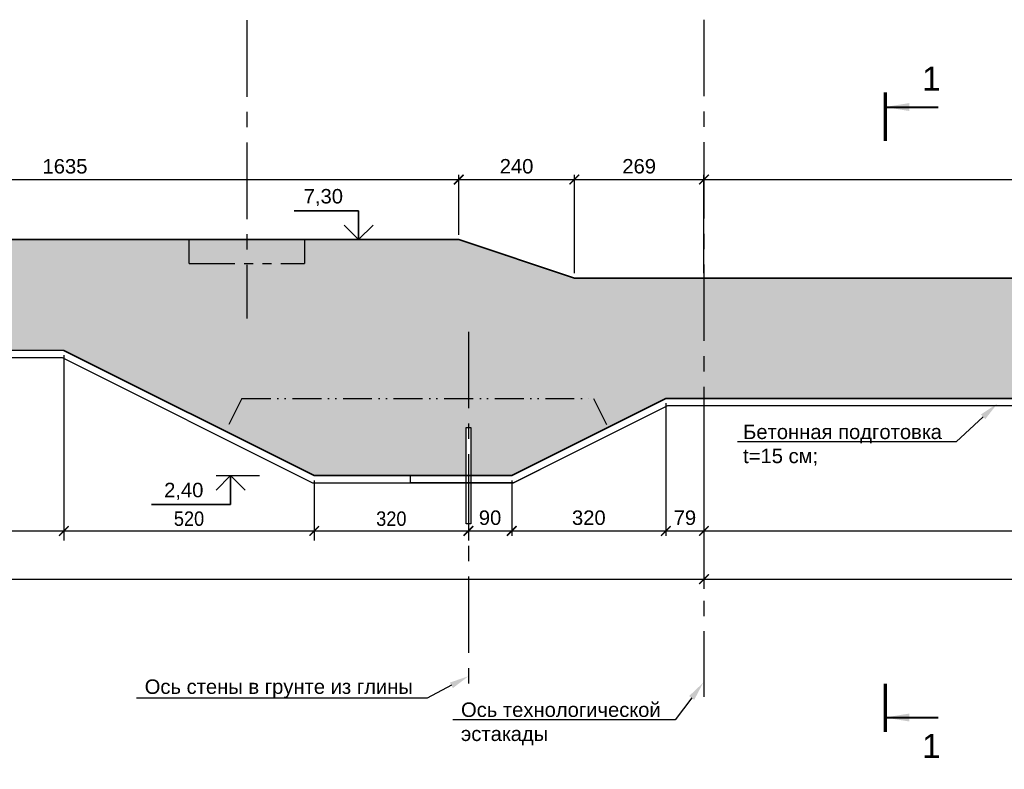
# Model space of a CAD drawing. Header units: millimetres. Extents: x 329474 to 722034, y 240588 to 423521.
# Tile 19 of 35: x 599714 to 620155, y 291094 to 306659. Entities that reach past the tile are written whole.
import ezdxf
from ezdxf import colors
from ezdxf.entities.mleader import LeaderData, LeaderLine
from ezdxf.enums import TextEntityAlignment as Align
from ezdxf.math import Vec2, Vec3

# ---------------------------------------------------------------- set-up
doc = ezdxf.new("R2010")
doc.units = ezdxf.units.MM
doc.header["$LTSCALE"] = 10
for name, pattern in [('ACAD_ISO12W100', [21, 12, -3, 0, -3, 0, -3]), ('CENTER', [50.8, 31.75, -6.35, 6.35, -6.35]), ('осевая', [50.8, 31.75, -6.35, 6.35, -6.35]), ('фантом', [63.5, 31.75, -6.35, 6.35, -6.35, 6.35, -6.35])]:
    doc.linetypes.add(name, pattern=pattern)
for name, color, linetype in [('00', 7, 'Continuous'), ('Оси', 1, 'осевая'), ('отметки', 7, 'Continuous'), ('Размеры', 7, 'Continuous'), ('Штриховка', 7, 'Continuous')]:
    doc.layers.add(name, color=color, linetype=linetype)
for name, color, linetype, lineweight in [('Бетон', 7, 'Continuous', 35), ('бетон_25', 2, 'Continuous', 25), ('ГТО_Разрезы. Сечения.Узлы', 255, 'Continuous', 40)]:
    doc.layers.add(name, color=color, linetype=linetype, lineweight=lineweight)
doc.styles.add('arial', font='arial.ttf')
doc.styles.add('аrial', font='arial.ttf')
doc.styles.add('ариал 0.9', font='arial.ttf', dxfattribs={"width": 0.9})
doc.styles.add('Рогун1', font='arial.ttf')
doc.dimstyles.new('100', dxfattribs={"dimtxt": 300, "dimasz": 200, "dimexe": 200, "dimexo": 100, "dimgap": 100, "dimtad": 1, "dimdec": 1, "dimlfac": 0.1, "dimrnd": 0.5, "dimtxsty": 'ариал 0.9', "dimblk": 'ARCHTICK', "dimcen": 200, "dimdle": 200, "dimadec": 0, "dimazin": 2, "dimtfac": 1, "dimtdec": 1, "dimtmove": 1, "dimatfit": 0, "dimldrblk": 'ARCHTICK', "dimfxl": 1, "dimtfill": 1, "dimtolj": 1, "dimtzin": 0, "dimarcsym": 0})
doc.dimstyles.new('100 мм', dxfattribs={"dimscale": 100, "dimtxt": 3.5, "dimasz": 2, "dimexe": 1, "dimexo": 1, "dimgap": 1.2, "dimtad": 1, "dimdec": 0, "dimlfac": 0.1, "dimrnd": 0.0001, "dimtxsty": 'Рогун1', "dimblk": 'ARCHTICK', "dimcen": 2.5, "dimdle": 1, "dimaunit": 1, "dimadec": 1, "dimazin": 0, "dimtfac": 1, "dimtdec": 0, "dimtmove": 1, "dimatfit": 3, "dimldrblk": 'ARCHTICK', "dimfxl": 1, "dimtfill": 1, "dimarcsym": 0})
doc.dimstyles.new('hren115', dxfattribs={"dimtxt": 0.3, "dimasz": 3, "dimexe": 0.18, "dimexo": 0.0625, "dimgap": 0.1, "dimtad": 2, "dimtih": 1, "dimtoh": 1, "dimdec": 4, "dimzin": 0, "dimdsep": 46, "dimtxsty": 'arial', "dimcen": 0, "dimclrt": 256, "dimadec": 0, "dimazin": 0, "dimtfac": 1, "dimtdec": 4, "dimtofl": 0, "dimtmove": 1, "dimatfit": 0, "dimfxl": 1, "dimtolj": 1, "dimtzin": 0, "dimarcsym": 1})

# ---------------------------------------------------------------- blocks, each defined once
blk = doc.blocks.new('_ArchTick')
at = {"color": 0, "linetype": 'ByBlock', "const_width": 0.15}
blk.add_lwpolyline([(-0.5, -0.5), (0.5, 0.5)], dxfattribs=at)
blk = doc.blocks.new('*D38')
at = {"layer": 'Defpoints', "color": 0, "transparency": 16777216}
for p in [(613129, 298794), (609929, 297194), (613129, 296044)]:
    blk.add_point(p, dxfattribs=at)
at = {"layer": 'Размеры', "color": 0, "lineweight": -2, "transparency": 16777216}
for p, q in [((613129, 298694), (613129, 295944)), ((609929, 297094), (609929, 295944)), ((609829, 296044), (613229, 296044))]:
    blk.add_line(p, q, dxfattribs=at)
at = {"layer": 'Размеры', "color": 0, "lineweight": -2, "transparency": 16777216, "xscale": 200, "yscale": 200, "zscale": 200, "rotation": 180}
blk.add_blockref('_ArchTick', (609929, 296044), dxfattribs=at)
at = {"layer": 'Размеры', "color": 0, "lineweight": -2, "transparency": 16777216, "xscale": 200, "yscale": 200, "zscale": 200}
blk.add_blockref('_ArchTick', (613129, 296044), dxfattribs=at)
at = {"layer": 'Размеры', "color": 0, "transparency": 16777216, "insert": (611529, 296317), "char_height": 300, "attachment_point": 5, "style": 'Рогун1'}
blk.add_mtext('320', dxfattribs=at)
blk = doc.blocks.new('*D49')
at = {"layer": 'Defpoints', "color": 0, "transparency": 16777216}
for p in [(634829, 297044), (613919, 295044), (634829, 295044)]:
    blk.add_point(p, dxfattribs=at)
at = {"layer": 'Размеры', "color": 0, "lineweight": -2, "transparency": 16777216}
for p, q in [((634829, 296944), (634829, 294944)), ((613819, 295044), (634929, 295044))]:
    blk.add_line(p, q, dxfattribs=at)
at = {"layer": 'Размеры', "color": 0, "lineweight": -2, "transparency": 16777216, "xscale": 200, "yscale": 200, "zscale": 200, "rotation": 180}
blk.add_blockref('_ArchTick', (613919, 295044), dxfattribs=at)
at = {"layer": 'Размеры', "color": 0, "lineweight": -2, "transparency": 16777216, "xscale": 200, "yscale": 200, "zscale": 200}
blk.add_blockref('_ArchTick', (634829, 295044), dxfattribs=at)
at = {"layer": 'Размеры', "color": 0, "transparency": 16777216, "insert": (624374, 295317), "char_height": 300, "attachment_point": 5, "style": 'Рогун1'}
blk.add_mtext('2091', dxfattribs=at)
blk = doc.blocks.new('*U27')
at = {"color": 7, "lineweight": 25, "ltscale": 100}
blk.add_line((-11.09, 0), (0, 0), dxfattribs=at)
at = {"layer": '00', "color": 7, "lineweight": 35, "ltscale": 100}
for p, q in [((-8.09, 6), (-21.44, 6)), ((-8.09, 0), (-8.09, 6)), ((-11.09, 3), (-8.09, 0)), ((-8.09, 0), (-5.09, 3))]:
    blk.add_line(p, q, dxfattribs=at)
at = {"ltscale": 100, "style": 'arial', "flags": 8}
for tag, p in [('OTMETKA', (-11.33, 9)), ('OTMETKA_2', (-11.33, 3))]:
    blk.add_attdef(tag, text='', height=3, dxfattribs=at).set_placement(p, align=Align.MIDDLE_RIGHT)
blk = doc.blocks.new('*D50')
at = {"layer": 'Defpoints', "color": 0, "transparency": 16777216}
for p in [(609029, 297194), (609929, 297194), (609929, 296044)]:
    blk.add_point(p, dxfattribs=at)
at = {"layer": 'Размеры', "color": 0, "lineweight": -2, "transparency": 16777216}
for p, q in [((609029, 297094), (609029, 295944)), ((609929, 297094), (609929, 295944)), ((608929, 296044), (610029, 296044))]:
    blk.add_line(p, q, dxfattribs=at)
at = {"layer": 'Размеры', "color": 0, "lineweight": -2, "transparency": 16777216, "xscale": 200, "yscale": 200, "zscale": 200, "rotation": 180}
blk.add_blockref('_ArchTick', (609029, 296044), dxfattribs=at)
at = {"layer": 'Размеры', "color": 0, "lineweight": -2, "transparency": 16777216, "xscale": 200, "yscale": 200, "zscale": 200}
blk.add_blockref('_ArchTick', (609929, 296044), dxfattribs=at)
at = {"layer": 'Размеры', "color": 0, "transparency": 16777216, "insert": (609479, 296317), "char_height": 300, "attachment_point": 5, "style": 'Рогун1'}
blk.add_mtext('90', dxfattribs=at)
blk = doc.blocks.new('*D51')
at = {"layer": 'Defpoints', "color": 0, "transparency": 16777216}
for p in [(613129, 298794), (609929, 297194), (613129, 296044)]:
    blk.add_point(p, dxfattribs=at)
at = {"layer": 'Размеры', "color": 0, "lineweight": -2, "transparency": 16777216}
for p, q in [((613129, 298694), (613129, 295944)), ((609929, 297094), (609929, 295944)), ((609829, 296044), (613229, 296044))]:
    blk.add_line(p, q, dxfattribs=at)
at = {"layer": 'Размеры', "color": 0, "lineweight": -2, "transparency": 16777216, "xscale": 200, "yscale": 200, "zscale": 200, "rotation": 180}
blk.add_blockref('_ArchTick', (609929, 296044), dxfattribs=at)
at = {"layer": 'Размеры', "color": 0, "lineweight": -2, "transparency": 16777216, "xscale": 200, "yscale": 200, "zscale": 200}
blk.add_blockref('_ArchTick', (613129, 296044), dxfattribs=at)
at = {"layer": 'Размеры', "color": 0, "transparency": 16777216, "insert": (611529, 296317), "char_height": 300, "attachment_point": 5, "style": 'Рогун1'}
blk.add_mtext('320', dxfattribs=at)
blk = doc.blocks.new('*D52')
at = {"layer": 'Defpoints', "color": 0, "transparency": 16777216}
for p in [(613919, 298644), (634829, 298794), (634829, 296044)]:
    blk.add_point(p, dxfattribs=at)
at = {"layer": 'Размеры', "color": 0, "lineweight": -2, "transparency": 16777216}
for p, q in [((634829, 298694), (634829, 295944)), ((613919, 298544), (613919, 295944)), ((613819, 296044), (634929, 296044))]:
    blk.add_line(p, q, dxfattribs=at)
at = {"layer": 'Размеры', "color": 0, "lineweight": -2, "transparency": 16777216, "xscale": 200, "yscale": 200, "zscale": 200, "rotation": 180}
blk.add_blockref('_ArchTick', (613919, 296044), dxfattribs=at)
at = {"layer": 'Размеры', "color": 0, "lineweight": -2, "transparency": 16777216, "xscale": 200, "yscale": 200, "zscale": 200}
blk.add_blockref('_ArchTick', (634829, 296044), dxfattribs=at)
at = {"layer": 'Размеры', "color": 0, "transparency": 16777216, "insert": (624374, 296317), "char_height": 300, "attachment_point": 5, "style": 'Рогун1'}
blk.add_mtext('2091', dxfattribs=at)
blk = doc.blocks.new('*D47')
at = {"layer": 'Defpoints', "color": 0, "transparency": 16777216}
for p in [(608829, 303340), (592479, 302094), (608829, 302094)]:
    blk.add_point(p, dxfattribs=at)
at = {"layer": 'Размеры', "color": 0, "lineweight": -2, "transparency": 16777216}
for p, q in [((592479, 302194), (592479, 303440)), ((608829, 302194), (608829, 303440)), ((592379, 303340), (608929, 303340))]:
    blk.add_line(p, q, dxfattribs=at)
at = {"layer": 'Размеры', "color": 0, "lineweight": -2, "transparency": 16777216, "xscale": 200, "yscale": 200, "zscale": 200, "rotation": 180}
blk.add_blockref('_ArchTick', (592479, 303340), dxfattribs=at)
at = {"layer": 'Размеры', "color": 0, "lineweight": -2, "transparency": 16777216, "xscale": 200, "yscale": 200, "zscale": 200}
blk.add_blockref('_ArchTick', (608829, 303340), dxfattribs=at)
at = {"layer": 'Размеры', "color": 0, "transparency": 16777216, "insert": (600654, 303613), "char_height": 300, "attachment_point": 5, "style": 'Рогун1', "bg_fill": 3, "box_fill_scale": 1.1, "bg_fill_color": 256, "bg_fill_true_color": 13158600, "bg_fill_transparency": 0}
blk.add_mtext('1635', dxfattribs=at)
blk = doc.blocks.new('*D48')
at = {"layer": 'Defpoints', "color": 0, "transparency": 16777216}
for p in [(611229, 303341), (608829, 302094), (611229, 301294)]:
    blk.add_point(p, dxfattribs=at)
at = {"layer": 'Размеры', "color": 0, "lineweight": -2, "transparency": 16777216}
for p, q in [((608729, 303341), (611329, 303341)), ((608829, 302194), (608829, 303441)), ((611229, 301394), (611229, 303441))]:
    blk.add_line(p, q, dxfattribs=at)
at = {"layer": 'Размеры', "color": 0, "lineweight": -2, "transparency": 16777216, "xscale": 200, "yscale": 200, "zscale": 200, "rotation": 180}
blk.add_blockref('_ArchTick', (608829, 303341), dxfattribs=at)
at = {"layer": 'Размеры', "color": 0, "lineweight": -2, "transparency": 16777216, "xscale": 200, "yscale": 200, "zscale": 200}
blk.add_blockref('_ArchTick', (611229, 303341), dxfattribs=at)
at = {"layer": 'Размеры', "color": 0, "transparency": 16777216, "insert": (610029, 303614), "char_height": 300, "attachment_point": 5, "style": 'Рогун1', "bg_fill": 3, "box_fill_scale": 1.1, "bg_fill_color": 256, "bg_fill_true_color": 13158600, "bg_fill_transparency": 0}
blk.add_mtext('240', dxfattribs=at)
blk = doc.blocks.new('*D131')
at = {"layer": 'Defpoints', "color": 0, "transparency": 16777216}
for p in [(583329, 299644), (613919, 295044), (613919, 295044)]:
    blk.add_point(p, dxfattribs=at)
at = {"layer": 'Размеры', "color": 0, "lineweight": -2, "transparency": 16777216}
for p, q in [((583329, 299544), (583329, 294844)), ((583129, 295044), (614119, 295044)), ((613919, 294944), (613919, 294844))]:
    blk.add_line(p, q, dxfattribs=at)
at = {"layer": 'Размеры', "color": 0, "lineweight": -2, "transparency": 16777216, "xscale": 200, "yscale": 200, "zscale": 200, "rotation": 180}
blk.add_blockref('_ArchTick', (583329, 295044), dxfattribs=at)
at = {"layer": 'Размеры', "color": 0, "lineweight": -2, "transparency": 16777216, "xscale": 200, "yscale": 200, "zscale": 200}
blk.add_blockref('_ArchTick', (613919, 295044), dxfattribs=at)
at = {"layer": 'Размеры', "color": 0, "transparency": 16777216, "insert": (598624, 295297), "char_height": 300, "attachment_point": 5, "style": 'ариал 0.9', "bg_fill": 3, "box_fill_scale": 1.1, "bg_fill_color": 256, "bg_fill_true_color": 13158600, "bg_fill_transparency": 0}
blk.add_mtext('\\A1;3059', dxfattribs=at)
blk = doc.blocks.new('*D133')
at = {"layer": 'Defpoints', "color": 0, "transparency": 16777216}
for p in [(600629, 299794), (605829, 297194), (605829, 296044)]:
    blk.add_point(p, dxfattribs=at)
at = {"layer": 'Размеры', "color": 0, "lineweight": -2, "transparency": 16777216}
for p, q in [((600629, 299694), (600629, 295844)), ((605829, 297094), (605829, 295844)), ((600429, 296044), (606029, 296044))]:
    blk.add_line(p, q, dxfattribs=at)
at = {"layer": 'Размеры', "color": 0, "lineweight": -2, "transparency": 16777216, "xscale": 200, "yscale": 200, "zscale": 200, "rotation": 180}
blk.add_blockref('_ArchTick', (600629, 296044), dxfattribs=at)
at = {"layer": 'Размеры', "color": 0, "lineweight": -2, "transparency": 16777216, "xscale": 200, "yscale": 200, "zscale": 200}
blk.add_blockref('_ArchTick', (605829, 296044), dxfattribs=at)
at = {"layer": 'Размеры', "color": 0, "transparency": 16777216, "insert": (603229, 296297), "char_height": 300, "attachment_point": 5, "style": 'ариал 0.9', "bg_fill": 3, "box_fill_scale": 1.1, "bg_fill_color": 256, "bg_fill_true_color": 13158600, "bg_fill_transparency": 0}
blk.add_mtext('\\A1;520', dxfattribs=at)
blk = doc.blocks.new('*D134')
at = {"layer": 'Defpoints', "color": 0, "transparency": 16777216}
for p in [(605829, 297194), (609029, 297194), (609029, 296044)]:
    blk.add_point(p, dxfattribs=at)
at = {"layer": 'Размеры', "color": 0, "lineweight": -2, "transparency": 16777216}
for p, q in [((605829, 297094), (605829, 295844)), ((609029, 297094), (609029, 295844)), ((605629, 296044), (609229, 296044))]:
    blk.add_line(p, q, dxfattribs=at)
at = {"layer": 'Размеры', "color": 0, "lineweight": -2, "transparency": 16777216, "xscale": 200, "yscale": 200, "zscale": 200, "rotation": 180}
blk.add_blockref('_ArchTick', (605829, 296044), dxfattribs=at)
at = {"layer": 'Размеры', "color": 0, "lineweight": -2, "transparency": 16777216, "xscale": 200, "yscale": 200, "zscale": 200}
blk.add_blockref('_ArchTick', (609029, 296044), dxfattribs=at)
at = {"layer": 'Размеры', "color": 0, "transparency": 16777216, "insert": (607429, 296297), "char_height": 300, "attachment_point": 5, "style": 'ариал 0.9', "bg_fill": 3, "box_fill_scale": 1.1, "bg_fill_color": 256, "bg_fill_true_color": 13158600, "bg_fill_transparency": 0}
blk.add_mtext('\\A1;320', dxfattribs=at)
blk = doc.blocks.new('*U9')
at = {"color": 7, "lineweight": 25, "ltscale": 100}
blk.add_line((-9, 0), (0, 0), dxfattribs=at)
at = {"layer": '00', "color": 7, "lineweight": 35, "ltscale": 100}
for p, q in [((-9, -3), (-6, 0)), ((-6, 0), (-6, -6)), ((-6, 0), (-3, -3)), ((-6, -6), (-22.43, -6))]:
    blk.add_line(p, q, dxfattribs=at)
at = {"ltscale": 100, "style": 'arial', "flags": 8}
for tag, p in [('OTMETKA', (-9.23, -3)), ('OTMETKA_2', (-9.23, -9))]:
    blk.add_attdef(tag, text='', height=3, dxfattribs=at).set_placement(p, align=Align.MIDDLE_RIGHT)
blk = doc.blocks.new('*D132')
at = {"layer": 'Defpoints', "color": 0, "transparency": 16777216}
for p in [(600629, 299794), (583329, 299644), (600629, 296044)]:
    blk.add_point(p, dxfattribs=at)
at = {"layer": 'Размеры', "color": 0, "lineweight": -2, "transparency": 16777216}
for p, q in [((600629, 299694), (600629, 295844)), ((583329, 299544), (583329, 295844)), ((583129, 296044), (600829, 296044))]:
    blk.add_line(p, q, dxfattribs=at)
at = {"layer": 'Размеры', "color": 0, "lineweight": -2, "transparency": 16777216, "xscale": 200, "yscale": 200, "zscale": 200, "rotation": 180}
blk.add_blockref('_ArchTick', (583329, 296044), dxfattribs=at)
at = {"layer": 'Размеры', "color": 0, "lineweight": -2, "transparency": 16777216, "xscale": 200, "yscale": 200, "zscale": 200}
blk.add_blockref('_ArchTick', (600629, 296044), dxfattribs=at)
at = {"layer": 'Размеры', "color": 0, "transparency": 16777216, "insert": (591979, 296297), "char_height": 300, "attachment_point": 5, "style": 'ариал 0.9', "bg_fill": 3, "box_fill_scale": 1.1, "bg_fill_color": 256, "bg_fill_true_color": 13158600, "bg_fill_transparency": 0}
blk.add_mtext('\\A1;1730', dxfattribs=at)
blk = doc.blocks.new('*D138')
at = {"layer": 'Defpoints', "color": 0, "transparency": 16777216}
for p in [(613129, 298794), (613919, 298794), (613919, 296044)]:
    blk.add_point(p, dxfattribs=at)
at = {"layer": 'Размеры', "color": 0, "lineweight": -2, "transparency": 16777216}
for p, q in [((613129, 298694), (613129, 295944)), ((613919, 298694), (613919, 295944)), ((613029, 296044), (614019, 296044))]:
    blk.add_line(p, q, dxfattribs=at)
at = {"layer": 'Размеры', "color": 0, "lineweight": -2, "transparency": 16777216, "xscale": 200, "yscale": 200, "zscale": 200, "rotation": 180}
blk.add_blockref('_ArchTick', (613129, 296044), dxfattribs=at)
at = {"layer": 'Размеры', "color": 0, "lineweight": -2, "transparency": 16777216, "xscale": 200, "yscale": 200, "zscale": 200}
blk.add_blockref('_ArchTick', (613919, 296044), dxfattribs=at)
at = {"layer": 'Размеры', "color": 0, "transparency": 16777216, "insert": (613524, 296317), "char_height": 300, "attachment_point": 5, "style": 'Рогун1'}
blk.add_mtext('79', dxfattribs=at)
blk = doc.blocks.new('*D139')
at = {"layer": 'Defpoints', "color": 0, "transparency": 16777216}
for p in [(613919, 303341), (611229, 301294), (613919, 301294)]:
    blk.add_point(p, dxfattribs=at)
at = {"layer": 'Размеры', "color": 0, "lineweight": -2, "transparency": 16777216}
for p, q in [((611129, 303341), (614019, 303341)), ((611229, 301394), (611229, 303441)), ((613919, 301394), (613919, 303441))]:
    blk.add_line(p, q, dxfattribs=at)
at = {"layer": 'Размеры', "color": 0, "lineweight": -2, "transparency": 16777216, "xscale": 200, "yscale": 200, "zscale": 200, "rotation": 180}
blk.add_blockref('_ArchTick', (611229, 303341), dxfattribs=at)
at = {"layer": 'Размеры', "color": 0, "lineweight": -2, "transparency": 16777216, "xscale": 200, "yscale": 200, "zscale": 200}
blk.add_blockref('_ArchTick', (613919, 303341), dxfattribs=at)
at = {"layer": 'Размеры', "color": 0, "transparency": 16777216, "insert": (612574, 303614), "char_height": 300, "attachment_point": 5, "style": 'Рогун1', "bg_fill": 3, "box_fill_scale": 1.1, "bg_fill_color": 256, "bg_fill_true_color": 13158600, "bg_fill_transparency": 0}
blk.add_mtext('269', dxfattribs=at)
blk = doc.blocks.new('*D140')
at = {"layer": 'Defpoints', "color": 0, "transparency": 16777216}
for p in [(634829, 303341), (613919, 301294), (634829, 301294)]:
    blk.add_point(p, dxfattribs=at)
at = {"layer": 'Размеры', "color": 0, "lineweight": -2, "transparency": 16777216}
for p, q in [((613819, 303341), (634929, 303341)), ((613919, 301394), (613919, 303441)), ((634829, 301394), (634829, 303441))]:
    blk.add_line(p, q, dxfattribs=at)
at = {"layer": 'Размеры', "color": 0, "lineweight": -2, "transparency": 16777216, "xscale": 200, "yscale": 200, "zscale": 200, "rotation": 180}
blk.add_blockref('_ArchTick', (613919, 303341), dxfattribs=at)
at = {"layer": 'Размеры', "color": 0, "lineweight": -2, "transparency": 16777216, "xscale": 200, "yscale": 200, "zscale": 200}
blk.add_blockref('_ArchTick', (634829, 303341), dxfattribs=at)
at = {"layer": 'Размеры', "color": 0, "transparency": 16777216, "insert": (624374, 303614), "char_height": 300, "attachment_point": 5, "style": 'Рогун1', "bg_fill": 3, "box_fill_scale": 1.1, "bg_fill_color": 256, "bg_fill_true_color": 13158600, "bg_fill_transparency": 0}
blk.add_mtext('2091', dxfattribs=at)
blk = doc.blocks.new('*U21')
at = {"color": 7, "lineweight": 70, "ltscale": 100}
for p, q in [((0, 130.04), (0, 120.04)), ((0, 7.28), (0, -2.72))]:
    blk.add_line(p, q, dxfattribs=at)
at = {"ltscale": 100, "style": 'аrial', "flags": 8}
for tag, height, p in [('W', 5, (9.6, 132.94)), ('W1', 3.5, (16.84, 95.59)), ('M', 5, (9.6, -5.62))]:
    blk.add_attdef(tag, text='', height=height, dxfattribs=at).set_placement(p, align=Align.MIDDLE)
at = {"color": 7, "ltscale": 100}
for points in [[(0, 127.04), (11, 127.04)], [(0, 0.28), (11, 0.28)]]:
    blk.add_leader(points, dimstyle='hren115', override={"dimasz": 5, "dimgap": 0.1, "dimtad": 0, "dimfxl": 1.25, "dimtfillclr": 256}, dxfattribs=at)

msp = doc.modelspace()

# ---------------------------------------------------------------- hatches: boundary and pattern name
at = {"layer": 'Штриховка'}
h = msp.add_hatch(dxfattribs=at)
h.set_pattern_fill('AR-CONC', color=256, scale=10, style=0)
h.paths.add_polyline_path([(613919.4115569, 301293.6610749), (611229.4115569, 301293.6610749), (608829.4115569, 302093.6610749), (607879.4115569, 302093.6610749), (607829.4115569, 302093.6610749), (605629.4115571, 302093.6610749), (605629.4115571, 301593.6610749), (603229.4839764, 301593.6610749), (603229.4115518, 302093.6610749), (592979.4115571, 302093.6610749), (592979.4115571, 301093.6610749), (587329.4115571, 301093.6610749), (587329.4115571, 302093.6610749), (586329.4115571, 302093.6610749), (586329.4115571, 301593.6610749), (584639.4115571, 301593.6610749), (584639.4115571, 302093.6610749), (583329.4115571, 302093.6610749), (583329.189591, 299795.3318805), (600629.411557, 299793.6610749), (603986.8587559, 298114.9374755), (604326.2205557, 298793.6610749), (611629.4115569, 298793.6610749), (611929.4115569, 298193.6610749), (613129.4115569, 298793.6610749), (613919.4115569, 298793.6610749)])
h.paths.add_polyline_path([(586329.4115571, 302093.6610749), (585484.4115571, 302093.6610749), (585484.4115571, 301593.6610749), (586329.4115571, 301593.6610749)], flags=17)
h.paths.add_polyline_path([(585484.4115571, 302093.6610749), (584639.4115571, 302093.6610749), (584639.4115571, 301593.6610749), (585484.4115571, 301593.6610749)], flags=17)
h.paths.add_polyline_path([(587329.4115571, 302093.6610749), (587329.4115571, 301093.6610749), (592979.4115571, 301093.6610749), (592979.4115571, 302093.6610749), (592479.4115571, 302093.6610749), (592479.4115571, 301593.6610749), (589229.4115571, 301593.6610749), (589229.4115571, 302093.6610749)], flags=17)
h.paths.add_polyline_path([(604429.4115571, 302093.6610749), (603229.4115518, 302093.6610749), (603229.4839764, 301593.6610749), (604429.4115571, 301593.6610749)], flags=17)
h.paths.add_polyline_path([(605629.4115571, 302093.6610749), (604429.4115571, 302093.6610749), (604429.4115571, 301593.6610749), (605629.4115571, 301593.6610749)], flags=17)
h.paths.add_polyline_path([(608979.4115569, 298193.6610749), (609029.4115569, 298193.6610749), (609029.4115569, 298793.6610749), (604326.2205557, 298793.6610749), (603986.8587559, 298114.9374755), (605829.411557, 297193.6610749), (607829.411557, 297193.6610749), (608979.4115569, 297193.6610749)])
h.paths.add_polyline_path([(611929.4115569, 298193.6610749), (611629.4115569, 298793.6610749), (609029.4115569, 298793.6610749), (609029.4115569, 298193.6610749), (609079.4115569, 298193.6610749), (609079.4115569, 297193.6610749), (609929.4115569, 297193.6610749), (610516.0427152, 297486.9766541)])
h.paths.add_polyline_path([(634829.4115569, 301293.6610749), (613919.4115569, 301293.6610749), (613919.4115569, 298793.6610749), (634829.4115569, 298793.6610749)])

# ---------------------------------------------------------------- linework, layer by layer
at = {"color": 4, "linetype": 'ACAD_ISO12W100', "ltscale": 5}
msp.add_lwpolyline([(604326.2205557, 298793.6610749), (611629.4115569, 298793.6610749), (611929.4115569, 298193.6610749)], dxfattribs=at)
at = {"color": 3}
msp.add_lwpolyline([(634829.4115569, 298793.6610749), (634829.4115569, 298643.6610749), (613164.8217536, 298643.6610749), (609964.8217536, 297043.6610749), (609029.4115569, 297043.6610749), (607829.4115569, 297043.6610749), (607829.4115569, 297193.6610749)], dxfattribs=at)
at = {"color": 1, "ltscale": 100}
msp.add_lwpolyline([(608979.4115569, 298193.6610749), (609079.4115569, 298193.6610749), (609079.4115569, 296193.6610749), (608979.4115569, 296193.6610749)], close=True, dxfattribs=at)
at = {"layer": 'Бетон', "color": 2, "ltscale": 10}
for p, q in [((607829.4115569, 302093.6610749), (608829.4115569, 302093.6610749)), ((608829.4115569, 302093.6610749), (611229.4115569, 301293.6610749)), ((611229.4115569, 301293.6610749), (634829.4115569, 301293.6610749)), ((613129.4115569, 298793.6610749), (609929.4115569, 297193.6610749)), ((634829.4115569, 298793.6610749), (613129.4115569, 298793.6610749)), ((609029.4115569, 297193.6610749), (607829.4115569, 297193.6610749)), ((609929.4115569, 297193.6610749), (609029.4115569, 297193.6610749))]:
    msp.add_line(p, q, dxfattribs=at)
at = {"layer": 'Бетон', "color": 2}
msp.add_lwpolyline([(583329.189591, 299795.3318805), (600629.411557, 299793.6610749)], dxfattribs=at)
at = {"layer": 'бетон_25', "linetype": 'фантом', "lineweight": 25, "ltscale": 3}
msp.add_lwpolyline([(603229.4839764, 301593.6610749), (605629.4115571, 301593.6610749)], dxfattribs=at)
at = {"layer": 'Оси', "linetype": 'CENTER', "ltscale": 5}
for points in [[(613919.4115569, 306659.2696838), (613919.4115569, 292601.6184339)], [(609029.4115569, 300179.7273504), (609029.4115569, 292601.6184339)]]:
    msp.add_lwpolyline(points, dxfattribs=at)

# ---------------------------------------------------------------- block references
at = {"layer": '00'}
ref = msp.add_blockref('*U27', (607558.3964006, 302093.6610749), dxfattribs=dict(at, xscale=100, yscale=100, zscale=100))
ref.add_attrib('OTMETKA', '7,30', dxfattribs={"layer": '0', "ltscale": 100, "height": 300, "style": 'arial'}).set_placement((606425.7388467, 302993.6610749), align=Align.MIDDLE_RIGHT)
at = {"layer": 'ГТО_Разрезы. Сечения.Узлы'}
ref = msp.add_blockref('*U21', (617679.4115569, 292141.5744477), dxfattribs=dict(at, xscale=100, yscale=100, zscale=100))
ref.add_attrib('W', '1', dxfattribs={"layer": '0', "ltscale": 100, "height": 500, "style": 'аrial', "flags": 8}).set_placement((618639.4115569, 305435.4940797), align=Align.MIDDLE)
ref.add_attrib('M', '1', dxfattribs={"layer": '0', "ltscale": 100, "height": 500, "style": 'аrial', "flags": 8}).set_placement((618639.4115569, 291579.5107703), align=Align.MIDDLE)

# ---------------------------------------------------------------- dimensions: what is measured, and where the dimension line sits
at = {"layer": 'Размеры'}
for base, p1, p2, picture, middle in [((613129.4115569, 296043.6610749), (609929.4115569, 297193.6610749), (613129.4115569, 298793.6610749), '*D38', (611529.4115569, 296316.9352905)), ((613129.4115569, 296043.6610749), (609929.4115569, 297193.6610749), (613129.4115569, 298793.6610749), '*D51', (611529.4115569, 296316.9352905)), ((634829.411556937, 296043.6610749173), (613919.411556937, 298643.6610749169), (634829.411556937, 298793.6610749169), '*D52', (624374.411556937, 296316.8329712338)), ((609929.4115569, 296043.6610749), (609029.4115569, 297193.6610749), (609929.4115569, 297193.6610749), '*D50', (609479.4115569, 296316.8329712)), ((634829.411556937, 295043.6610749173), (613919.411556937, 295043.6610749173), (634829.411556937, 297043.6610749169), '*D49', (624374.411556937, 295316.8329712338))]:
    dim = msp.add_linear_dim(base=base, p1=p1, p2=p2, dimstyle='100 мм', override={"dimtxt": 3, "dimdec": 6, "dimtfill": 0}, dxfattribs=at)
    dim.commit()
    dim.dimension.update_dxf_attribs({"geometry": picture, "text_midpoint": middle})

# ---------------------------------------------------------------- leaders
at = {"ltscale": 100}
ml = msp.add_multileader_mtext('Standard', dxfattribs=at)
ml.set_content('Бетонная подготовка t=15 см;', color=256, style='arial')
ml.set_leader_properties()
ml.build(insert=Vec2(0, 0))
ml.multileader.update_dxf_attribs({"text_left_attachment_type": 6, "text_right_attachment_type": 6, "arrow_head_size": 400})
ctx = ml.context
ctx.base_point, ctx.char_height, ctx.arrow_head_size, ctx.plane_origin = Vec3(614729.8469357, 297891.6422376), 300, 400, Vec3(615125.7581368, 305168.0172856)
ctx.left_attachment, ctx.right_attachment = 6, 6
notes = []
notes.append((ctx, [(1, (1, 1, 0), (619152.7202317, 297891.6422376), (-1, 0), 343.702764, [(0, [(620008.9945723, 298687.5287444)], 0, [])])]))
ctx.mtext.insert, ctx.mtext.width, ctx.mtext.defined_height, ctx.mtext.flow_direction = Vec3(614731.8469357, 298251.6422376), 4152.054766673, 383.2878581, 5
ml = msp.add_multileader_mtext('Standard', dxfattribs=at)
ml.set_content('Ось стены в грунте из глины', color=256, style='arial')
ml.set_leader_properties()
ml.build(insert=Vec2(0, 0))
ml.multileader.update_dxf_attribs({"text_left_attachment_type": 6, "text_right_attachment_type": 6, "arrow_head_size": 400})
ctx = ml.context
ctx.base_point, ctx.char_height, ctx.arrow_head_size, ctx.plane_origin = Vec3(602306.6255901, 292572.2940378), 300, 400, Vec3(604145.647296, 310750.1005428)
ctx.left_attachment, ctx.right_attachment = 6, 6
notes.append((ctx, [(1, (1, 1, 0), (608172.6093909, 292572.2940378), (-1, 0), 343.702764, [(0, [(609029.4115569, 293026.0417133)], 0, [])])]))
ctx.mtext.insert, ctx.mtext.width, ctx.mtext.defined_height, ctx.mtext.flow_direction = Vec3(602308.6255901, 292960.4932192), 5632.309506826, 383.2878581, 5
ml = msp.add_multileader_mtext('Standard', dxfattribs=at)
ml.set_content('Ось технологической\\Pэстакады', color=256, style='arial')
ml.set_leader_properties()
ml.build(insert=Vec2(0, 0))
ml.multileader.update_dxf_attribs({"text_left_attachment_type": 6, "text_right_attachment_type": 6, "arrow_head_size": 400})
ctx = ml.context
ctx.base_point, ctx.char_height, ctx.arrow_head_size, ctx.plane_origin = Vec3(608873.4152421, 292120.2882509), 300, 400, Vec3(610394.6203542, 308528.9397955)
ctx.left_attachment, ctx.right_attachment = 6, 6
notes.append((ctx, [(1, (1, 1, 0), (613318.5941317, 292120.2882509), (-1, 0), 343.702764, [(0, [(613906.0661612, 292894.9548277)], 0, [])])]))
ctx.mtext.insert, ctx.mtext.width, ctx.mtext.defined_height, ctx.mtext.flow_direction = Vec3(608875.4152421, 292481.8844309), 4225.714604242, 383.2878581, 5
for ctx, leaders in notes:
    for number, flags, end, landing, length, lines in leaders:
        leader = LeaderData()
        leader.index, (leader.has_last_leader_line, leader.has_dogleg_vector, leader.attachment_direction) = number, flags
        leader.last_leader_point, leader.dogleg_vector, leader.dogleg_length = Vec3(end), Vec3(landing), length
        for number, points, colour, breaks in lines:
            line = LeaderLine()
            line.index, line.vertices, line.color, line.breaks = number, Vec3.list(points), colors.encode_raw_color(colour), breaks
            leader.lines.append(line)
        ctx.leaders.append(leader)

# ---------------------------------------------------------------- next in the draw order: dimensions: what is measured, and where the dimension line sits
at = {"layer": 'Размеры'}
dim = msp.add_linear_dim(base=(608829.411556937, 303339.8505256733), p1=(592479.4115570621, 302093.6610749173), p2=(608829.411556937, 302093.6610749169), dimstyle='100 мм', override={"dimtxt": 3, "dimdec": 6}, dxfattribs=at)
dim.commit()
dim.dimension.update_dxf_attribs({"geometry": '*D47', "text_midpoint": (600654.4115569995, 303613.1247412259)})
dim = msp.add_linear_dim(base=(613919.411557, 295043.6610749), p1=(583329.4115571, 299643.6610749), p2=(613919.411557, 295043.6610749), dimstyle='100', dxfattribs=at)
dim.commit()
dim.dimension.update_dxf_attribs({"geometry": '*D131', "text_midpoint": (598624.411557, 295296.9352905)})

# ---------------------------------------------------------------- next in the draw order: linework, layer by layer
at = {"color": 3}
for points in [[(583329.189591, 299643.6610749), (600594.0013604, 299643.6610749)], [(600594.0013604, 299643.6610749), (605794.0013604, 297043.6610749)], [(605794.0013604, 297043.6610749), (609964.8217535, 297043.6610749)]]:
    msp.add_lwpolyline(points, dxfattribs=at)
at = {"layer": 'Бетон', "color": 2}
for points in [[(592479.4115571, 302093.6610749), (607829.4115569, 302093.6610749)], [(600629.411557, 299793.6610749), (605829.411557, 297193.6610749)], [(605829.411557, 297193.6610749), (607829.411557, 297193.6610749)]]:
    msp.add_lwpolyline(points, dxfattribs=at)
at = {"layer": 'Бетон', "linetype": 'фантом', "lineweight": 25, "ltscale": 2}
for points in [[(609929.4115569, 297193.6610749), (610516.0427152, 297486.9766541)], [(607779.411557, 297193.6610749), (609929.4115569, 297193.6610749)]]:
    msp.add_lwpolyline(points, dxfattribs=at)
at = {"layer": 'Бетон', "lineweight": 25, "ltscale": 2}
msp.add_lwpolyline([(609964.8217535, 297043.6610749), (610516.0427152, 297319.2715558)], dxfattribs=at)
at = {"layer": 'бетон_25', "linetype": 'фантом', "lineweight": 25, "ltscale": 3}
for points in [[(603229.4839764, 301593.6610749), (603229.4115518, 302093.6610749)], [(605629.4115571, 302093.6610749), (605629.4115571, 301593.6610749)]]:
    msp.add_lwpolyline(points, dxfattribs=at)
at = {"layer": 'Оси', "linetype": 'CENTER', "ltscale": 5}
msp.add_lwpolyline([(604429.4115571, 306647.9505229), (604429.4115571, 300451.5709292)], dxfattribs=at)

# ---------------------------------------------------------------- next in the draw order: dimensions: what is measured, and where the dimension line sits
at = {"layer": 'Размеры'}
for base, p1, p2, override, picture, middle in [((611229.4115569, 303341.1005257), (608829.4115569, 302093.6610749), (611229.4115569, 301293.6610749), {"dimtxt": 3, "dimdec": 6}, '*D48', (610029.4115569, 303614.272422)), ((613919.4115569, 296043.6610749), (613129.4115569, 298793.6610749), (613919.4115569, 298793.6610749), {"dimtxt": 3, "dimdec": 6, "dimtfill": 0}, '*D138', (613524.4115569, 296316.8329712))]:
    dim = msp.add_linear_dim(base=base, p1=p1, p2=p2, dimstyle='100 мм', override=override, dxfattribs=at)
    dim.commit()
    dim.dimension.update_dxf_attribs({"geometry": picture, "text_midpoint": middle})

# ---------------------------------------------------------------- next in the draw order: linework, layer by layer
at = {"layer": 'Бетон', "linetype": 'фантом', "lineweight": 25, "ltscale": 2}
for points in [[(607879.4115569, 302093.6610749), (608829.4115571, 302093.6610749)], [(608829.4115571, 302093.6610749), (610516.0427152, 301531.4506889)]]:
    msp.add_lwpolyline(points, dxfattribs=at)

# ---------------------------------------------------------------- next in the draw order: dimensions: what is measured, and where the dimension line sits
at = {"layer": 'Размеры'}
dim = msp.add_linear_dim(base=(613919.4115569, 303341.1005257), p1=(611229.4115569, 301293.6610749), p2=(613919.4115569, 301293.6610749), dimstyle='100 мм', override={"dimtxt": 3, "dimdec": 6}, dxfattribs=at)
dim.commit()
dim.dimension.update_dxf_attribs({"geometry": '*D139', "text_midpoint": (612574.4115569, 303614.272422)})
dim = msp.add_linear_dim(base=(605829.411557, 296043.6610749), p1=(600629.411557, 299793.6610749), p2=(605829.411557, 297193.6610749), dimstyle='100', dxfattribs=at)
dim.commit()
dim.dimension.update_dxf_attribs({"geometry": '*D133', "text_midpoint": (603229.411557, 296296.8329712)})

# ---------------------------------------------------------------- next in the draw order: linework, layer by layer
at = {"color": 4, "linetype": 'ACAD_ISO12W100', "ltscale": 5}
msp.add_line((604326.2205557, 298793.6610749), (603986.8587559, 298114.9374755), dxfattribs=at)

# ---------------------------------------------------------------- next in the draw order: block references
at = {"layer": 'отметки'}
ref = msp.add_blockref('*U9', (604691.2141381, 297193.6610749), dxfattribs=dict(at, xscale=100, yscale=100, zscale=100))
ref.add_attrib('OTMETKA', '2,40', dxfattribs={"layer": '0', "ltscale": 100, "height": 300, "style": 'arial'}).set_placement((603527.9146397, 296893.6610749), align=Align.MIDDLE_RIGHT)

# ---------------------------------------------------------------- next in the draw order: dimensions: what is measured, and where the dimension line sits
at = {"layer": 'Размеры'}
dim = msp.add_linear_dim(base=(634829.411556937, 303341.1005256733), p1=(613919.411556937, 301293.6610749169), p2=(634829.411556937, 301293.6610749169), dimstyle='100 мм', override={"dimtxt": 3, "dimdec": 6}, dxfattribs=at)
dim.commit()
dim.dimension.update_dxf_attribs({"geometry": '*D140', "text_midpoint": (624374.411556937, 303614.2724219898)})
for base, p1, p2, picture, middle in [((600629.411557, 296043.6610749), (583329.189591, 299643.6610749), (600629.411557, 299793.6610749), '*D132', (591979.300574, 296296.9352905)), ((609029.4115569, 296043.6610749), (605829.411557, 297193.6610749), (609029.4115569, 297193.6610749), '*D134', (607429.411557, 296296.9352905))]:
    dim = msp.add_linear_dim(base=base, p1=p1, p2=p2, dimstyle='100', dxfattribs=at)
    dim.commit()
    dim.dimension.update_dxf_attribs({"geometry": picture, "text_midpoint": middle})

doc.saveas('drawing.dxf')
